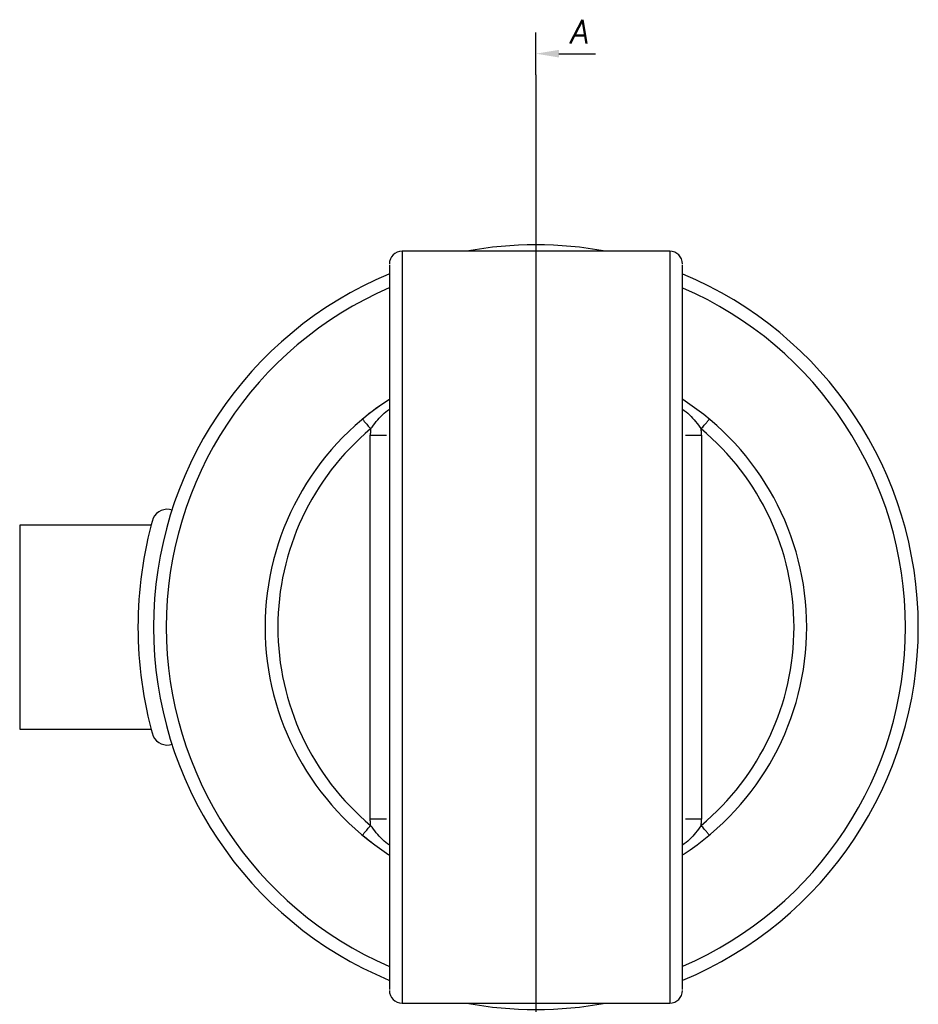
# Model space of a CAD drawing. Header units: millimetres. Extents: x 155 to 1625, y 52 to 706.
# Tile 23 of 23: x 1475 to 1607, y 544 to 689. Entities that reach past the tile are written whole.
import ezdxf
from ezdxf.enums import TextEntityAlignment as Align

# ---------------------------------------------------------------- set-up
doc = ezdxf.new("R2010")
doc.units = ezdxf.units.MM
doc.styles.add('DEM2', font='romans.shx', dxfattribs={"oblique": 10, "height": 2.8})

msp = doc.modelspace()

# ---------------------------------------------------------------- linework, layer by layer
for p, q in [((1550.86800588, 681.10377698), (1550.86800588, 687.35377698)), ((1554.24300588, 684.22877698), (1559.61800588, 684.22877698)), ((1570.55550627, 655.16627871), (1531.18050505, 655.16627871)), ((1531.18050505, 655.16627871), (1531.18050505, 544.54127804)), ((1570.55550627, 655.16627871), (1570.55550627, 544.54127804)), ((1526.49300603, 571.61177637), (1526.49300603, 628.09577689)), ((1575.24300529, 628.09577689), (1575.24300529, 571.61177637)), ((1494.31571795, 614.85377734), (1474.92933284, 614.85377734)), ((1474.92933284, 584.85377679), (1494.28163154, 584.85377679)), ((1531.18050505, 544.54127804), (1570.55550627, 544.54127804))]:
    msp.add_line(p, q)
at = {"ltscale": 2}
msp.add_lwpolyline([(1550.86800588, 681.10377698), (1550.86800588, 497.31409612)], dxfattribs=at)
for centre, radius, start, end in [((1531.18050588, 653.29127698), 1.875, 90, 180), ((1550.86800588, 599.85377698), 56.25, 79.5246861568, 100.4753138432), ((1570.55550588, 653.29127698), 1.875, 0, 90), ((1550.86800588, 599.85377698), 56.25, 112.6016852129, 180), ((1550.86800588, 599.85377698), 56.25, 292.5908932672, 67.4290388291), ((1550.86800588, 599.85377698), 54.375, 113.3756789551, 180), ((1550.86800588, 599.85377698), 54.375, 293.4173824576, 66.570477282), ((1550.86800588, 599.85377698), 39.84375, 122.8683310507, 237.1479299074), ((1548.85348234, 602.52494259), 36.50243447, 122.379540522, 130.0728425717), ((1550.86800588, 599.85377698), 39.84375, 0, 57.1719541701), ((1550.86800957, 599.8537775), 37.96875299, 129.8168439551, 230.1831560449), ((1550.86800735, 599.8537775), 37.96874941, 309.8168374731, 50.1831625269), ((1496.65510535, 614.85380164), 2.34393168, 72.5023616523, 153.6113132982), ((1551.13502533, 599.85371132), 58.80981086, 164.1704990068, 195.8292016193), ((1550.86800588, 599.85377698), 56.25, 180, 247.3904312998), ((1550.86800588, 599.85377698), 54.375, 180, 246.5629041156), ((1550.86800588, 599.85377698), 39.84375, 302.9158978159, 0), ((1496.65494689, 584.85390595), 2.3438573, 206.3895117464, 287.4997668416), ((1531.18050588, 546.41627698), 1.875, 180, 270), ((1570.55550588, 546.41627698), 1.875, 270, 0), ((1550.86800588, 599.85377698), 56.25, 259.5246861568, 280.4753138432)]:
    msp.add_arc(centre, radius, start, end)
for points, knots in [([(1529.30550649, 653.15927391), (1529.30550649, 653.17966102), (1529.30550649, 653.23737926), (1529.30550649, 652.1589), (1529.30550649, 650.05300605), (1529.30550649, 646.96470029), (1529.30550649, 643.10208266), (1529.30550649, 639.09252918), (1529.30550649, 635.24967632), (1529.30550649, 631.72624546), (1529.30550649, 627.2393284), (1529.30550649, 621.60652279), (1529.30550649, 614.71209731), (1529.30550649, 607.3940241), (1529.30550649, 599.85378134), (1529.30550649, 592.3135123), (1529.30550649, 584.99551731), (1529.30550649, 578.10081459), (1529.30550649, 571.79203679), (1529.30550649, 566.14560243), (1529.30550649, 561.0950438), (1529.30550649, 556.60568198), (1529.30550649, 552.74279374), (1529.30550649, 549.65456403), (1529.30550649, 547.54864687), (1529.30550649, 546.47018045), (1529.30550649, 546.52789392), (1529.30550649, 546.54827935)], [0, 0, 0, 0, 0.0246351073, 0.0697447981, 0.114555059, 0.1586344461, 0.201592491, 0.2430985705, 0.2697719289, 0.2967769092, 0.324088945, 0.3665963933, 0.4103427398, 0.454955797, 0.5000152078, 0.5450746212, 0.5896876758, 0.6334340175, 0.675941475, 0.7169020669, 0.7569014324, 0.7984075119, 0.8413655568, 0.8854449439, 0.9302552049, 0.9753648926, 1, 1, 1, 1]), ([(1572.43050658, 546.54827935), (1572.43050658, 546.52789115), (1572.43050658, 546.47016982), (1572.43050658, 547.54873292), (1572.43050658, 549.65425213), (1572.43050658, 552.40850982), (1572.43050658, 555.32746748), (1572.43050658, 558.1251729), (1572.43050658, 561.17288958), (1572.43050658, 564.45774669), (1572.43050658, 567.98104064), (1572.43050658, 572.4681104), (1572.43050658, 578.10102561), (1572.43050658, 584.99546356), (1572.43050658, 592.31350891), (1572.43050658, 599.85385039), (1572.43050658, 607.39375265), (1572.43050658, 613.91347341), (1572.43050658, 619.35028425), (1572.43050658, 623.76521369), (1572.43050658, 627.8951284), (1572.43050658, 631.72637607), (1572.43050658, 635.24956828), (1572.43050658, 638.53447538), (1572.43050658, 641.58218762), (1572.43050658, 644.37993787), (1572.43050658, 647.2989798), (1572.43050658, 650.05330259), (1572.43050658, 652.15881819), (1572.43050658, 653.23738937), (1572.43050658, 653.17966366), (1572.43050658, 653.15927391)], [0, 0, 0, 0, 0.0246317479, 0.069735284, 0.1145394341, 0.1586128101, 0.1872536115, 0.2154252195, 0.2430999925, 0.2697671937, 0.2967684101, 0.3240793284, 0.3665809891, 0.410321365, 0.4549283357, 0.4999816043, 0.5450348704, 0.5896418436, 0.6188085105, 0.6475779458, 0.6759206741, 0.7032289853, 0.7302302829, 0.7569000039, 0.7845722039, 0.8127438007, 0.841387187, 0.8854605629, 0.9302647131, 0.9753682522, 1, 1, 1, 1]), ([(1526.55526786, 629.01739858), (1527.09106601, 629.7472305), (1527.89223573, 630.83853557), (1528.95386339, 631.6729048), (1529.30550649, 631.94927305)], [0, 0, 0, 0, 0.6687698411, 1, 1, 1, 1]), ([(1572.43050658, 631.94908446), (1572.78119399, 631.67367248), (1573.84309774, 630.83970752), (1574.64420028, 629.74834506), (1575.18074347, 629.01739858)], [0, 0, 0, 0, 0.3302440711, 1, 1, 1, 1]), ([(1525.35463881, 630.45757718), (1525.3726859, 630.43592854), (1525.4087799, 630.39263147), (1525.68642335, 630.05959693), (1526.08328994, 629.5835458), (1526.39794179, 629.20611443), (1526.55526786, 629.01739858)], [0, 0, 0, 0, 0.2500040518, 0.5000055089, 0.7500025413, 1, 1, 1, 1]), ([(1575.18074347, 629.01739858), (1575.33807017, 629.20611437), (1575.65272307, 629.58354535), (1576.04959009, 630.05959678), (1576.32723095, 630.39263159), (1576.36332526, 630.43592857), (1576.38137251, 630.45757718)], [0, 0, 0, 0, 0.24999779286, 0.49999478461, 0.74999598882, 1, 1, 1, 1]), ([(1526.49300603, 628.09577689), (1526.85828069, 628.09577689), (1527.58882858, 628.09577689), (1528.45382101, 628.09577689), (1528.7587037, 628.09577689), (1528.87898287, 628.09577689)], [0, 0, 0, 0, 0.3771382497, 0.7542750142, 1, 1, 1, 1]), ([(1572.85703893, 628.09577689), (1572.97731422, 628.09577689), (1573.28218884, 628.09577689), (1574.14718469, 628.09577689), (1574.87773163, 628.09577689), (1575.24300529, 628.09577689)], [0, 0, 0, 0, 0.2457234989, 0.6228615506, 1, 1, 1, 1]), ([(1474.93050631, 614.85377734), (1474.93050631, 614.79795284), (1474.93050631, 614.68630434), (1474.93050631, 613.79435658), (1474.93050631, 612.40808556), (1474.93050631, 610.52824395), (1474.93050631, 608.24118793), (1474.93050631, 605.6309938), (1474.93050631, 602.79900443), (1474.93050631, 599.85377698), (1474.93050631, 596.90854958), (1474.93050631, 594.07656017), (1474.93050631, 591.46636587), (1474.93050631, 589.1793097), (1474.93050631, 587.29946871), (1474.93050631, 585.91319721), (1474.93050631, 585.02125116), (1474.93050631, 584.90960175), (1474.93050631, 584.85377679)], [0, 0, 0, 0, 0.0625003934, 0.1250002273, 0.1875002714, 0.2500000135, 0.3125000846, 0.3750000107, 0.4375000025, 0.5000000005, 0.5625000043, 0.6249999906, 0.6874999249, 0.7499999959, 0.8124997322, 0.8749997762, 0.9374996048, 1, 1, 1, 1]), ([(1528.87897414, 571.61177637), (1528.75869818, 571.61177637), (1528.45382237, 571.61177637), (1527.58882776, 571.61177637), (1526.85828042, 571.61177637), (1526.49300603, 571.61177637)], [0, 0, 0, 0, 0.2457237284, 0.6228611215, 1, 1, 1, 1]), ([(1575.24300529, 571.61177637), (1574.8777313, 571.61177637), (1574.14718371, 571.61177637), (1573.28219048, 571.61177637), (1572.9773076, 571.61177637), (1572.85702845, 571.61177637)], [0, 0, 0, 0, 0.3771376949, 0.7542749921, 1, 1, 1, 1]), ([(1525.35463881, 569.24997782), (1525.37268592, 569.27162574), (1525.40877995, 569.31492134), (1525.68642328, 569.6479565), (1526.08329041, 570.12400752), (1526.39794186, 570.5014399), (1526.55526786, 570.69015643)], [0, 0, 0, 0, 0.25000387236, 0.50000523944, 0.75000218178, 1, 1, 1, 1]), ([(1529.30550649, 567.75844784), (1528.95482228, 568.03387729), (1527.89294536, 568.86788168), (1527.09182122, 569.95922715), (1526.55526786, 570.69015643)], [0, 0, 0, 0, 0.3302494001, 1, 1, 1, 1]), ([(1575.18074347, 570.69015643), (1574.64486547, 569.96035676), (1573.84361718, 568.86915552), (1572.78208265, 568.03473353), (1572.43050658, 567.75837624)], [0, 0, 0, 0, 0.6688039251, 1, 1, 1, 1]), ([(1576.38137251, 569.24997782), (1576.36332524, 569.2716257), (1576.3272309, 569.31492123), (1576.04959016, 569.64795665), (1575.65272259, 570.12400797), (1575.3380701, 570.50143996), (1575.18074347, 570.69015643)], [0, 0, 0, 0, 0.2500038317, 0.5000049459, 0.7500018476, 1, 1, 1, 1])]:
    msp.add_open_spline(points, degree=3, knots=knots)
for points in [[(1526.55526786, 629.01739858), (1526.49300603, 628.09577689)], [(1575.24300529, 628.09577689), (1575.18074347, 629.01739858)], [(1526.55526786, 570.69015643), (1526.49300603, 571.61177637)], [(1575.18074347, 570.69015643), (1575.24300529, 571.61177637)], [(1526.69408614, 568.18915892), (1525.35463881, 569.24997782)]]:
    msp.add_open_spline(points, degree=1)
msp.add_solid([(1554.24300588, 683.66627698), (1554.24300588, 684.79127698), (1550.86800588, 684.22877698)])

# ---------------------------------------------------------------- texts
at = {"style": 'DEM2', "oblique": 10}
msp.add_text('A', height=3.5, dxfattribs=at).set_placement((1557.11800588, 685.72877698), align=Align.CENTER)

doc.saveas('drawing.dxf')
